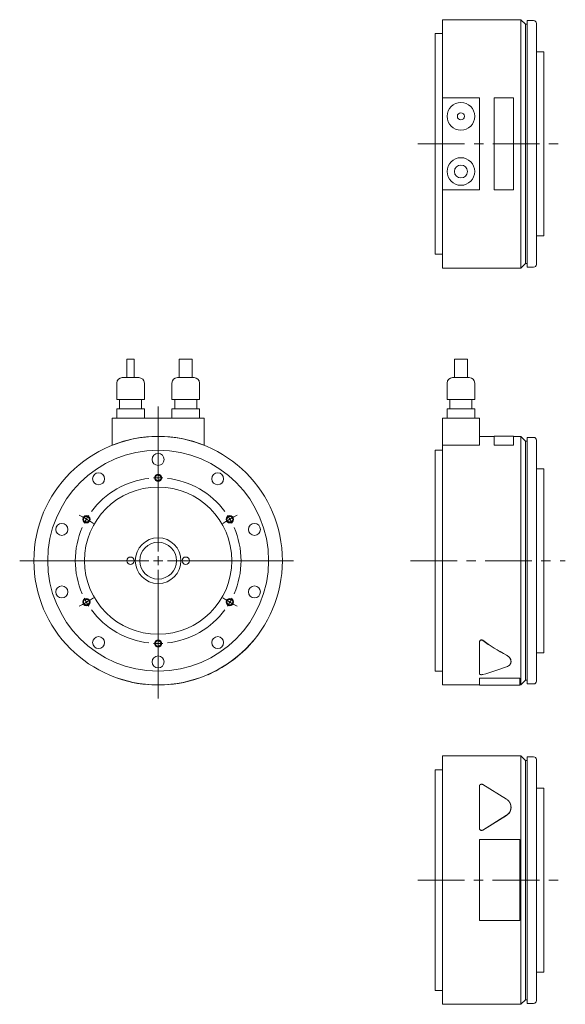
# Model space of a CAD drawing. Header units: millimetres. Extents: x 92 to 785, y 35 to 575.
# Tile 1 of 2: x 92 to 389, y 35 to 570. Entities that reach past the tile are written whole.
import ezdxf

# ---------------------------------------------------------------- set-up
doc = ezdxf.new("R2010")
doc.units = ezdxf.units.MM
doc.header["$LTSCALE"] = 2
doc.linetypes.add('CENTERX2', pattern=[20.32, 12.7, -2.54, 2.54, -2.54])

# ---------------------------------------------------------------- blocks, each defined once
blk = doc.blocks.new('SW_CENTERMARKSYMBOL_1')
at = {"color": 6, "linetype": 'Continuous', "lineweight": 0}
for p, q in [((0, 5), (0, 83.81)), ((0, 47.5), (0, 49.5)), ((0, 45), (0, 47.5)), ((0, 45), (0, 42.5)), ((0, 42.5), (0, 40.5)), ((-41.14, 23.75), (-42.87, 24.75)), ((-38.97, 22.5), (-41.14, 23.75)), ((-38.97, 22.5), (-36.81, 21.25)), ((38.97, 22.5), (36.81, 21.25)), ((38.97, 22.5), (41.14, 23.75)), ((41.14, 23.75), (42.87, 24.75)), ((-36.81, 21.25), (-35.07, 20.25)), ((36.81, 21.25), (35.07, 20.25)), ((-5, 0), (-75.19, 0)), ((0, 0), (-2.5, 0)), ((0, 0), (0, 2.5)), ((0, 0), (0, -2.5)), ((0, 0), (2.5, 0)), ((5, 0), (73.5, 0)), ((0, -5), (0, -74.86)), ((-38.97, -22.5), (-36.81, -21.25)), ((-36.81, -21.25), (-35.07, -20.25)), ((36.81, -21.25), (35.07, -20.25)), ((38.97, -22.5), (36.81, -21.25)), ((-41.14, -23.75), (-42.87, -24.75)), ((-38.97, -22.5), (-41.14, -23.75)), ((38.97, -22.5), (41.14, -23.75)), ((41.14, -23.75), (42.87, -24.75)), ((0, -42.5), (0, -40.5)), ((0, -45), (0, -42.5)), ((0, -45), (0, -47.5)), ((0, -47.5), (0, -49.5))]:
    blk.add_line(p, q, dxfattribs=at)
for start, end in [(96.3662, 143.6338), (90, 93.1831), (86.8169, 90), (36.3662, 83.6338), (150, 153.1831), (146.8169, 150), (30, 33.1831), (26.8169, 30), (156.3662, 203.6338), (336.3662, 23.6338), (206.8169, 210), (330, 333.1831), (210, 213.1831), (216.3662, 263.6338), (276.3662, 323.6338), (326.8169, 330), (266.8169, 270), (270, 273.1831)]:
    blk.add_arc((0, 0), 45, start, end, dxfattribs=at)

msp = doc.modelspace()

# ---------------------------------------------------------------- linework, layer by layer
at = {"color": 7, "linetype": 'Continuous', "lineweight": 15}
for p, q in [((364.59, 569.88), (322.09, 569.88)), ((322.09, 527.38), (322.09, 569.88)), ((367.09, 567.38), (364.59, 569.88)), ((364.59, 434.88), (364.59, 569.88)), ((368.09, 567.38), (367.09, 567.38)), ((367.09, 437.38), (367.09, 567.38)), ((371.59, 569.38), (368.09, 569.38)), ((368.09, 435.38), (368.09, 569.38)), ((373.09, 567.88), (373.09, 436.88)), ((322.09, 562.38), (318.09, 562.38)), ((318.09, 442.38), (318.09, 562.38)), ((377.09, 552.38), (373.09, 552.38)), ((377.09, 452.38), (377.09, 552.38)), ((322.09, 527.38), (322.09, 477.38)), ((342.09, 527.38), (322.09, 527.38)), ((342.09, 477.38), (342.09, 527.38)), ((350.09, 527.41), (350.09, 477.34)), ((360.59, 527.41), (350.09, 527.41)), ((360.59, 477.34), (360.59, 527.41)), ((322.09, 477.38), (342.09, 477.38)), ((322.09, 434.88), (322.09, 477.38)), ((350.09, 477.34), (360.59, 477.34)), ((373.09, 452.38), (377.09, 452.38)), ((318.09, 442.38), (322.09, 442.38)), ((322.09, 434.88), (364.59, 434.88)), ((364.59, 434.88), (367.09, 437.38)), ((367.09, 437.38), (368.09, 437.38)), ((368.09, 435.38), (371.59, 435.38)), ((150.72, 385.4), (150.72, 375.4)), ((150.72, 385.4), (154.57, 385.4)), ((154.57, 375.4), (154.57, 385.4)), ((179.14, 385.4), (179.14, 375.4)), ((179.14, 385.4), (186.14, 385.4)), ((186.14, 375.4), (186.14, 385.4)), ((328.59, 385.4), (328.59, 375.4)), ((328.59, 385.4), (335.59, 385.4)), ((335.59, 375.4), (335.59, 385.4)), ((148.14, 375.4), (157.14, 375.4)), ((178.14, 375.4), (187.14, 375.4)), ((327.59, 375.4), (336.59, 375.4)), ((145.14, 372.4), (145.14, 363.4)), ((160.14, 363.4), (160.14, 372.4)), ((175.14, 372.4), (175.14, 363.4)), ((190.14, 363.4), (190.14, 372.4)), ((324.59, 372.4), (324.59, 363.4)), ((339.59, 363.4), (339.59, 372.4)), ((145.14, 363.4), (160.14, 363.4)), ((146.64, 363.4), (146.64, 358.4)), ((158.64, 358.4), (158.64, 363.4)), ((175.14, 363.4), (190.14, 363.4)), ((176.64, 363.4), (176.64, 358.4)), ((188.64, 358.4), (188.64, 363.4)), ((324.59, 363.4), (339.59, 363.4)), ((326.09, 363.4), (326.09, 358.4)), ((338.09, 358.4), (338.09, 363.4)), ((142.64, 353.4), (192.64, 353.4)), ((142.64, 353.4), (142.64, 338.71)), ((145.14, 358.4), (145.14, 353.4)), ((145.14, 358.4), (160.14, 358.4)), ((160.14, 353.4), (160.14, 358.4)), ((175.14, 358.4), (175.14, 353.4)), ((175.14, 358.4), (190.14, 358.4)), ((190.14, 353.4), (190.14, 358.4)), ((192.64, 353.4), (192.64, 338.71)), ((322.09, 353.4), (342.09, 353.4)), ((322.09, 353.4), (322.09, 338.71)), ((324.59, 358.4), (324.59, 353.4)), ((324.59, 358.4), (339.59, 358.4)), ((339.59, 353.4), (339.59, 358.4)), ((342.09, 353.4), (342.09, 338.6)), ((350.09, 343.4), (342.09, 343.4)), ((360.59, 343.5), (350.09, 343.5)), ((350.09, 343.5), (350.09, 338.69)), ((360.59, 338.69), (360.59, 343.5)), ((364.59, 343.4), (360.59, 343.4)), ((367.09, 340.9), (364.59, 343.4)), ((364.59, 275.9), (364.59, 343.4)), ((371.59, 342.9), (368.09, 342.9)), ((368.09, 275.9), (368.09, 342.9)), ((142.64, 338.6), (142.6, 338.69)), ((142.64, 338.71), (142.64, 338.6)), ((192.64, 338.6), (192.64, 338.71)), ((192.64, 338.6), (192.68, 338.69)), ((322.09, 275.9), (322.09, 338.71)), ((323.09, 338.71), (322.09, 338.71)), ((323.09, 338.6), (323.09, 338.71)), ((342.09, 338.6), (323.09, 338.6)), ((350.09, 338.69), (360.59, 338.69)), ((350.09, 338.6), (350.09, 338.69)), ((350.09, 338.6), (360.59, 338.6)), ((360.59, 338.6), (360.59, 338.69)), ((368.09, 340.9), (367.09, 340.9)), ((367.09, 275.9), (367.09, 340.9)), ((373.09, 341.4), (373.09, 210.4)), ((322.09, 335.9), (318.09, 335.9)), ((318.09, 275.9), (318.09, 335.9)), ((377.09, 325.9), (373.09, 325.9)), ((377.09, 275.9), (377.09, 325.9)), ((318.09, 215.9), (318.09, 275.9)), ((322.09, 208.4), (322.09, 275.9)), ((364.59, 208.4), (364.59, 275.9)), ((367.09, 210.9), (367.09, 275.9)), ((368.09, 208.9), (368.09, 275.9)), ((377.09, 225.9), (377.09, 275.9)), ((219.72, 232.8), (219.64, 232.86)), ((342.09, 231.45), (342.09, 231.39)), ((342.09, 214.48), (342.09, 231.39)), ((373.09, 225.9), (377.09, 225.9)), ((359.29, 221.08), (359.29, 221.16)), ((194.64, 214.04), (194.68, 213.94)), ((318.09, 215.9), (322.09, 215.9)), ((145.64, 212.09), (145.61, 211.99)), ((189.64, 212.09), (189.67, 211.99)), ((342.09, 212.09), (364.09, 212.09)), ((342.09, 212.09), (342.09, 211.99)), ((342.09, 211.99), (364.09, 211.99)), ((342.09, 208.3), (342.09, 211.99)), ((364.09, 212.09), (364.09, 211.99)), ((364.09, 211.99), (364.09, 208.3)), ((364.59, 208.4), (367.09, 210.9)), ((367.09, 210.9), (368.09, 210.9)), ((368.09, 208.9), (371.59, 208.9)), ((322.09, 208.4), (342.09, 208.4)), ((342.09, 208.3), (364.09, 208.3)), ((364.09, 208.4), (364.59, 208.4)), ((364.59, 169.83), (322.09, 169.83)), ((322.09, 34.83), (322.09, 169.83)), ((367.09, 167.33), (364.59, 169.83)), ((364.59, 34.83), (364.59, 169.83)), ((368.09, 167.33), (367.09, 167.33)), ((367.09, 37.33), (367.09, 167.33)), ((371.59, 169.33), (368.09, 169.33)), ((368.09, 35.33), (368.09, 169.33)), ((373.09, 36.83), (373.09, 167.83)), ((322.09, 162.33), (318.09, 162.33)), ((318.09, 42.33), (318.09, 162.33)), ((342.09, 130.57), (342.09, 153.21)), ((343.92, 154.23), (356.86, 146.24)), ((377.09, 152.33), (373.09, 152.33)), ((377.09, 52.33), (377.09, 152.33)), ((359.29, 141.83), (359.29, 141.89)), ((356.86, 137.54), (343.92, 129.55)), ((356.86, 137.49), (343.92, 129.51)), ((342.09, 130.53), (342.09, 130.57)), ((342.09, 124.37), (364.09, 124.37)), ((342.09, 80.3), (342.09, 124.37)), ((364.09, 124.37), (364.09, 80.3)), ((364.09, 80.3), (342.09, 80.3)), ((373.09, 52.33), (377.09, 52.33)), ((318.09, 42.33), (322.09, 42.33)), ((322.09, 34.83), (364.59, 34.83)), ((364.59, 34.83), (367.09, 37.33)), ((367.09, 37.33), (368.09, 37.33)), ((368.09, 35.33), (371.59, 35.33))]:
    msp.add_line(p, q, dxfattribs=at)
at = {"color": 6, "linetype": 'CENTERX2', "lineweight": 0}
for p, q in [((308.71, 502.38), (387.46, 502.38)), ((304.62, 275.9), (388.77, 275.9)), ((308.64, 102.33), (386.67, 102.33))]:
    msp.add_line(p, q, dxfattribs=at)
at = {"color": 7, "linetype": 'Continuous', "lineweight": 15}
for centre, radius in [((332.09, 517.38), 7.5), ((332.09, 517.38), 1.93), ((332.09, 487.38), 7.5), ((332.09, 487.38), 3.5), ((167.64, 275.9), 67.5), ((167.64, 275.9), 60), ((167.64, 330.9), 3.25), ((135.31, 320.4), 3.25), ((199.97, 320.4), 3.25), ((167.64, 275.9), 40), ((115.33, 292.9), 3.25), ((219.95, 292.9), 3.25), ((167.64, 275.9), 12.4), ((167.64, 275.9), 10), ((152.64, 275.9), 2), ((182.64, 275.9), 2), ((115.33, 258.9), 3.25), ((219.95, 258.9), 3.25), ((135.31, 231.4), 3.25), ((199.97, 231.4), 3.25), ((167.64, 220.9), 3.25)]:
    msp.add_circle(centre, radius, dxfattribs=at)
at = {"color": 6, "linetype": 'Continuous', "lineweight": 15}
for centre in [(167.64, 320.9), (128.67, 298.4), (206.61, 298.4), (128.67, 253.4), (206.61, 253.4), (167.64, 230.9)]:
    msp.add_circle(centre, 2, dxfattribs=at)
for centre in [(167.64, 320.9), (128.67, 298.4), (206.61, 298.4), (128.67, 253.4), (206.61, 253.4), (167.64, 230.9)]:
    msp.add_circle(centre, 1.62)
at = {"color": 7, "linetype": 'Continuous', "lineweight": 15}
for centre, radius, start, end in [((371.59, 567.88), 1.5, 0, 90), ((371.59, 436.88), 1.5, 270, 0), ((148.14, 372.4), 3, 90, 180), ((157.14, 372.4), 3, 0, 90), ((178.14, 372.4), 3, 90, 180), ((187.14, 372.4), 3, 0, 90), ((327.59, 372.4), 3, 90, 180), ((336.59, 372.4), 3, 0, 90), ((167.64, 275.9), 67.6, 68.2953, 111.7047), ((371.59, 341.4), 1.5, 0, 90), ((167.64, 275.9), 67.6, 294.6944, 318.8155), ((167.64, 275.9), 67.6, 250.9783, 289.0217), ((371.59, 210.4), 1.5, 270, 0), ((371.59, 167.83), 1.5, 0, 90), ((371.59, 36.83), 1.5, 270, 0)]:
    msp.add_arc(centre, radius, start, end, dxfattribs=at)
for centre, ratio, start_param, end_param in [((427.99, 275.9), 0.616389, 3.837104, 4.005457), ((427.99, 275.9), 0.617303, 3.837104, 4.005457), ((299.82, 275.9), 0.617303, 5.126792, 5.260255)]:
    msp.add_ellipse(centre, major_axis=(109.51, 0), ratio=ratio, start_param=start_param, end_param=end_param, dxfattribs=at)
for points, knots in [([(218.52, 231.39), (218.69, 231.58), (218.94, 231.88), (219.26, 232.25), (219.47, 232.5), (219.62, 232.68), (219.69, 232.77), (219.72, 232.8), (219.71, 232.8), (219.71, 232.79)], [0, 0, 0, 0, 0.320163, 0.481728, 0.643183, 0.804438, 0.887104, 0.965991, 1, 1, 1, 1]), ([(343.92, 232.65), (343.89, 232.67), (343.84, 232.7), (343.76, 232.75), (343.68, 232.78), (343.56, 232.83), (343.41, 232.86), (343.21, 232.87), (343.02, 232.83), (342.78, 232.74), (342.54, 232.57), (342.33, 232.32), (342.21, 232.07), (342.13, 231.84), (342.09, 231.65), (342.09, 231.52), (342.09, 231.45)], [0, 0, 0, 0, 0.032983, 0.064699, 0.095412, 0.125409, 0.188783, 0.250808, 0.311947, 0.376069, 0.501038, 0.620756, 0.751292, 0.833181, 0.915823, 1, 1, 1, 1]), ([(342.09, 231.39), (342.09, 231.49), (342.1, 231.59), (342.12, 231.73), (342.14, 231.78), (342.16, 231.85), (342.16, 231.87), (342.18, 231.91), (342.18, 231.92), (342.19, 231.94), (342.19, 231.95), (342.22, 232.02), (342.24, 232.06), (342.27, 232.13), (342.29, 232.16), (342.31, 232.19), (342.31, 232.2), (342.32, 232.22), (342.33, 232.22), (342.33, 232.23), (342.34, 232.24), (342.37, 232.29), (342.41, 232.34), (342.46, 232.4), (342.48, 232.42), (342.5, 232.45), (342.51, 232.46), (342.53, 232.47), (342.53, 232.48), (342.54, 232.49), (342.55, 232.49), (342.6, 232.54), (342.64, 232.57), (342.72, 232.62), (342.74, 232.64), (342.78, 232.66), (342.79, 232.67), (342.81, 232.68), (342.82, 232.68), (342.83, 232.69), (342.84, 232.69), (342.9, 232.72), (342.96, 232.75), (343.05, 232.77), (343.09, 232.78), (343.15, 232.79), (343.18, 232.79), (343.28, 232.8), (343.34, 232.8), (343.44, 232.79), (343.47, 232.78), (343.52, 232.77), (343.53, 232.77), (343.55, 232.76), (343.56, 232.76), (343.58, 232.76), (343.59, 232.75), (343.71, 232.71), (343.82, 232.66), (343.92, 232.58)], [0, 0, 0, 0, 0.125, 0.125, 0.1875, 0.1875, 0.21875, 0.21875, 0.234375, 0.234375, 0.25, 0.25, 0.3125, 0.3125, 0.34375, 0.34375, 0.359375, 0.359375, 0.367188, 0.367188, 0.375, 0.375, 0.4375, 0.4375, 0.46875, 0.46875, 0.484375, 0.484375, 0.492188, 0.492188, 0.5, 0.5, 0.5625, 0.5625, 0.59375, 0.59375, 0.609375, 0.609375, 0.617188, 0.617188, 0.625, 0.625, 0.6875, 0.6875, 0.71875, 0.71875, 0.75, 0.75, 0.8125, 0.8125, 0.84375, 0.84375, 0.859375, 0.859375, 0.867188, 0.867188, 0.875, 0.875, 1, 1, 1, 1]), ([(356.86, 224.58), (357.23, 224.35), (357.78, 224.01), (358.32, 223.46), (358.78, 222.89), (359.14, 222.14), (359.33, 221.51), (359.28, 221.19), (359.28, 221.17)], [0, 0, 0, 0, 0.244473, 0.365545, 0.489546, 0.734343, 0.979158, 1, 1, 1, 1]), ([(356.86, 224.5), (357.06, 224.4), (357.24, 224.29), (357.5, 224.11), (357.58, 224.05), (357.7, 223.95), (357.74, 223.92), (357.8, 223.87), (357.82, 223.85), (357.85, 223.83), (357.86, 223.82), (357.88, 223.8), (357.89, 223.8), (358.05, 223.66), (358.18, 223.52), (358.37, 223.32), (358.43, 223.24), (358.52, 223.14), (358.55, 223.1), (358.59, 223.04), (358.6, 223.03), (358.63, 222.99), (358.64, 222.97), (358.75, 222.81), (358.84, 222.66), (358.96, 222.44), (358.99, 222.36), (359.04, 222.25), (359.06, 222.21), (359.09, 222.14), (359.1, 222.1), (359.17, 221.91), (359.21, 221.76), (359.25, 221.53), (359.26, 221.46), (359.28, 221.35), (359.28, 221.31), (359.28, 221.24), (359.29, 221.2), (359.29, 221.01), (359.28, 220.86), (359.25, 220.64), (359.24, 220.57), (359.21, 220.46), (359.2, 220.43), (359.19, 220.37), (359.18, 220.35), (359.17, 220.32), (359.17, 220.3), (359.11, 220.14), (359.05, 220), (358.94, 219.8), (358.9, 219.73), (358.84, 219.63), (358.82, 219.6), (358.78, 219.55), (358.77, 219.54), (358.75, 219.51), (358.75, 219.5), (358.74, 219.49), (358.73, 219.48), (358.62, 219.34), (358.51, 219.21), (358.31, 219.04), (358.25, 218.98), (358.14, 218.89), (358.11, 218.87), (358.05, 218.83), (358.03, 218.81), (358.01, 218.79), (358, 218.79), (357.98, 218.77), (357.97, 218.77), (357.64, 218.54), (357.27, 218.35), (356.86, 218.19)], [0, 0, 0, 0, 0.0625, 0.0625, 0.09375, 0.09375, 0.109375, 0.109375, 0.117188, 0.117188, 0.121094, 0.121094, 0.125, 0.125, 0.1875, 0.1875, 0.21875, 0.21875, 0.234375, 0.234375, 0.242188, 0.242188, 0.25, 0.25, 0.3125, 0.3125, 0.34375, 0.34375, 0.359375, 0.359375, 0.375, 0.375, 0.4375, 0.4375, 0.46875, 0.46875, 0.484375, 0.484375, 0.5, 0.5, 0.5625, 0.5625, 0.59375, 0.59375, 0.609375, 0.609375, 0.617188, 0.617188, 0.625, 0.625, 0.6875, 0.6875, 0.71875, 0.71875, 0.734375, 0.734375, 0.742188, 0.742188, 0.746094, 0.746094, 0.75, 0.75, 0.8125, 0.8125, 0.84375, 0.84375, 0.859375, 0.859375, 0.867188, 0.867188, 0.871094, 0.871094, 0.875, 0.875, 1, 1, 1, 1]), ([(194.68, 213.94), (194.69, 213.95), (194.71, 213.95), (194.84, 214.01), (195.04, 214.1), (195.29, 214.22), (195.58, 214.34), (195.78, 214.44), (195.88, 214.48)], [0, 0, 0, 0, 0.162861, 0.330068, 0.497419, 0.664803, 0.831889, 1, 1, 1, 1]), ([(343.92, 214.02), (343.73, 213.97), (343.52, 213.94), (343.24, 213.94), (343.19, 213.95), (343.08, 213.95), (343.02, 213.96), (342.92, 213.97), (342.87, 213.98), (342.79, 213.99), (342.77, 214), (342.72, 214.01), (342.69, 214.01), (342.63, 214.03), (342.58, 214.04), (342.52, 214.07), (342.5, 214.07), (342.46, 214.09), (342.44, 214.1), (342.39, 214.12), (342.35, 214.14), (342.31, 214.17), (342.29, 214.18), (342.26, 214.2), (342.25, 214.21), (342.14, 214.3), (342.09, 214.39), (342.09, 214.48)], [0, 0, 0, 0, 0.25, 0.25, 0.3125, 0.3125, 0.375, 0.375, 0.4375, 0.4375, 0.46875, 0.46875, 0.5, 0.5, 0.5625, 0.5625, 0.59375, 0.59375, 0.625, 0.625, 0.6875, 0.6875, 0.71875, 0.71875, 0.75, 0.75, 1, 1, 1, 1]), ([(342.09, 153.21), (342.09, 153.3), (342.1, 153.38), (342.12, 153.51), (342.14, 153.55), (342.16, 153.61), (342.16, 153.63), (342.18, 153.66), (342.18, 153.67), (342.19, 153.69), (342.19, 153.7), (342.22, 153.75), (342.24, 153.79), (342.27, 153.85), (342.29, 153.87), (342.31, 153.9), (342.31, 153.91), (342.32, 153.92), (342.33, 153.93), (342.33, 153.94), (342.34, 153.94), (342.37, 153.99), (342.41, 154.02), (342.46, 154.08), (342.48, 154.09), (342.5, 154.12), (342.51, 154.13), (342.53, 154.14), (342.53, 154.14), (342.54, 154.15), (342.55, 154.15), (342.6, 154.19), (342.64, 154.22), (342.72, 154.27), (342.74, 154.28), (342.78, 154.3), (342.79, 154.3), (342.81, 154.31), (342.82, 154.31), (342.83, 154.32), (342.84, 154.32), (342.9, 154.35), (342.96, 154.37), (343.05, 154.39), (343.09, 154.39), (343.15, 154.4), (343.18, 154.41), (343.28, 154.41), (343.34, 154.41), (343.44, 154.4), (343.47, 154.4), (343.52, 154.39), (343.53, 154.39), (343.55, 154.38), (343.56, 154.38), (343.58, 154.37), (343.59, 154.37), (343.71, 154.34), (343.82, 154.29), (343.92, 154.23)], [0, 0, 0, 0, 0.125, 0.125, 0.1875, 0.1875, 0.21875, 0.21875, 0.234375, 0.234375, 0.25, 0.25, 0.3125, 0.3125, 0.34375, 0.34375, 0.359375, 0.359375, 0.367188, 0.367188, 0.375, 0.375, 0.4375, 0.4375, 0.46875, 0.46875, 0.484375, 0.484375, 0.492188, 0.492188, 0.5, 0.5, 0.5625, 0.5625, 0.59375, 0.59375, 0.609375, 0.609375, 0.617188, 0.617188, 0.625, 0.625, 0.6875, 0.6875, 0.71875, 0.71875, 0.75, 0.75, 0.8125, 0.8125, 0.84375, 0.84375, 0.859375, 0.859375, 0.867188, 0.867188, 0.875, 0.875, 1, 1, 1, 1]), ([(356.86, 146.24), (357.06, 146.12), (357.24, 145.99), (357.5, 145.78), (357.58, 145.71), (357.7, 145.59), (357.74, 145.55), (357.8, 145.49), (357.82, 145.47), (357.85, 145.44), (357.86, 145.43), (357.88, 145.41), (357.89, 145.4), (358.05, 145.24), (358.18, 145.07), (358.37, 144.81), (358.43, 144.73), (358.52, 144.59), (358.55, 144.55), (358.59, 144.48), (358.6, 144.45), (358.63, 144.41), (358.64, 144.38), (358.75, 144.18), (358.84, 143.99), (358.96, 143.7), (358.99, 143.61), (359.04, 143.46), (359.06, 143.41), (359.09, 143.31), (359.1, 143.26), (359.17, 143.01), (359.21, 142.81), (359.25, 142.51), (359.26, 142.41), (359.28, 142.26), (359.28, 142.2), (359.28, 142.1), (359.29, 142.05), (359.29, 141.79), (359.28, 141.58), (359.25, 141.27), (359.24, 141.17), (359.21, 141.02), (359.2, 140.96), (359.19, 140.89), (359.18, 140.86), (359.17, 140.81), (359.17, 140.79), (359.11, 140.55), (359.05, 140.35), (358.94, 140.05), (358.9, 139.95), (358.84, 139.8), (358.82, 139.75), (358.78, 139.68), (358.77, 139.65), (358.75, 139.62), (358.75, 139.61), (358.74, 139.58), (358.73, 139.57), (358.62, 139.36), (358.51, 139.16), (358.31, 138.89), (358.25, 138.8), (358.14, 138.67), (358.11, 138.62), (358.05, 138.56), (358.03, 138.54), (358.01, 138.5), (358, 138.49), (357.98, 138.47), (357.97, 138.46), (357.64, 138.1), (357.27, 137.8), (356.86, 137.54)], [0, 0, 0, 0, 0.0625, 0.0625, 0.09375, 0.09375, 0.109375, 0.109375, 0.117188, 0.117188, 0.121094, 0.121094, 0.125, 0.125, 0.1875, 0.1875, 0.21875, 0.21875, 0.234375, 0.234375, 0.242188, 0.242188, 0.25, 0.25, 0.3125, 0.3125, 0.34375, 0.34375, 0.359375, 0.359375, 0.375, 0.375, 0.4375, 0.4375, 0.46875, 0.46875, 0.484375, 0.484375, 0.5, 0.5, 0.5625, 0.5625, 0.59375, 0.59375, 0.609375, 0.609375, 0.617188, 0.617188, 0.625, 0.625, 0.6875, 0.6875, 0.71875, 0.71875, 0.734375, 0.734375, 0.742188, 0.742188, 0.746094, 0.746094, 0.75, 0.75, 0.8125, 0.8125, 0.84375, 0.84375, 0.859375, 0.859375, 0.867188, 0.867188, 0.871094, 0.871094, 0.875, 0.875, 1, 1, 1, 1]), ([(359.28, 141.83), (359.26, 141.45), (359.22, 140.66), (358.77, 139.48), (358.02, 138.35), (357.25, 137.78), (356.86, 137.49)], [0, 0, 0, 0, 0.233805, 0.489377, 0.744793, 1, 1, 1, 1]), ([(343.92, 129.55), (343.73, 129.44), (343.52, 129.37), (343.24, 129.37), (343.19, 129.38), (343.08, 129.39), (343.02, 129.4), (342.92, 129.43), (342.87, 129.45), (342.79, 129.48), (342.77, 129.49), (342.72, 129.52), (342.69, 129.53), (342.63, 129.57), (342.58, 129.6), (342.52, 129.65), (342.5, 129.67), (342.46, 129.7), (342.44, 129.72), (342.39, 129.78), (342.35, 129.82), (342.31, 129.88), (342.29, 129.9), (342.26, 129.95), (342.25, 129.97), (342.14, 130.17), (342.09, 130.37), (342.09, 130.57)], [0, 0, 0, 0, 0.25, 0.25, 0.3125, 0.3125, 0.375, 0.375, 0.4375, 0.4375, 0.46875, 0.46875, 0.5, 0.5, 0.5625, 0.5625, 0.59375, 0.59375, 0.625, 0.625, 0.6875, 0.6875, 0.71875, 0.71875, 0.75, 0.75, 1, 1, 1, 1]), ([(342.09, 130.53), (342.09, 130.5), (342.09, 130.43), (342.1, 130.33), (342.13, 130.22), (342.17, 130.09), (342.26, 129.9), (342.41, 129.69), (342.66, 129.49), (342.96, 129.36), (343.24, 129.33), (343.46, 129.34), (343.62, 129.38), (343.78, 129.43), (343.87, 129.48), (343.92, 129.51)], [0, 0, 0, 0, 0.042012, 0.083855, 0.125778, 0.188742, 0.251044, 0.375253, 0.499961, 0.624727, 0.749443, 0.811818, 0.87457, 0.937094, 1, 1, 1, 1])]:
    msp.add_open_spline(points, degree=3, knots=knots, dxfattribs=at)

# ---------------------------------------------------------------- block references
at = {"color": 7, "linetype": 'Continuous', "lineweight": 0}
msp.add_blockref('SW_CENTERMARKSYMBOL_1', (167.64, 275.9), dxfattribs=at)

doc.saveas('drawing.dxf')
